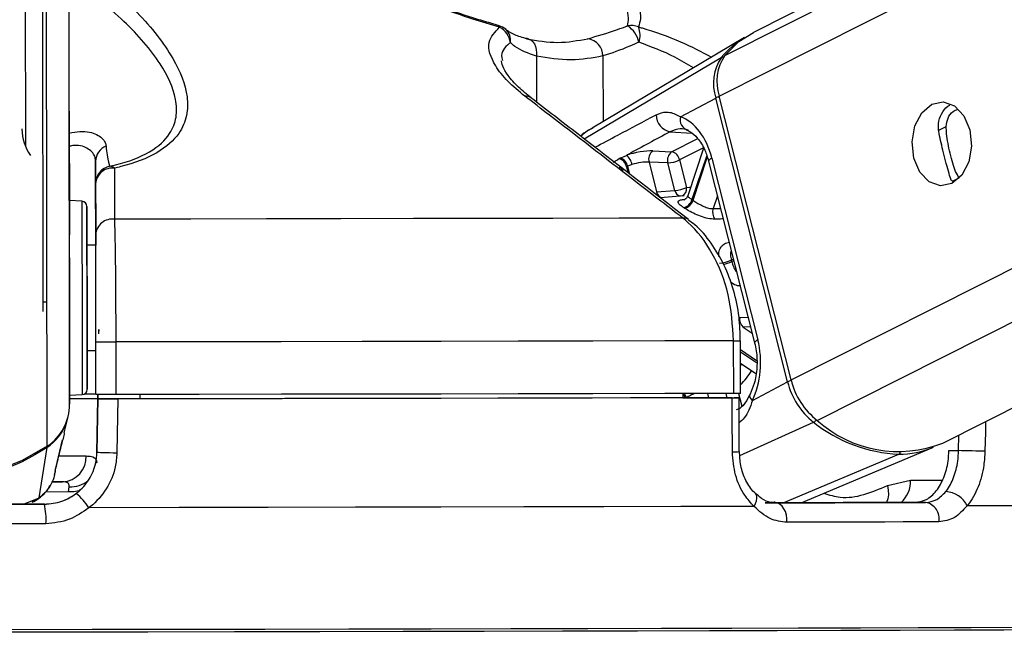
# Paper-space layout 'In Ground Anchor' of a CAD drawing. Header units: millimetres. Extents: x 38476 to 443956, y 10848 to 406945.
# Tile 18 of 71: x 167903 to 170711, y 143756 to 145523. Entities that reach past the tile are written whole.
import ezdxf

# ---------------------------------------------------------------- set-up
doc = ezdxf.new("R2010")
doc.units = ezdxf.units.MM
doc.layers.add('COMPONENT_GEOMETRY', color=7, linetype='Continuous')
doc.styles.add('SLDTEXTSTYLE1', font='TXT', dxfattribs={"width": 0.75})
doc.dimstyles.new('SLDDIMSTYLE0', dxfattribs={"dimtxt": 2500, "dimasz": 165.1, "dimexe": 0, "dimexo": 0.0625, "dimgap": 625, "dimtad": 0, "dimtih": 1, "dimtoh": 1, "dimdec": 0, "dimlfac": 0.02, "dimrnd": 1e-09, "dimzin": 12, "dimdsep": 46, "dimtxsty": 'SLDTEXTSTYLE1', "dimsah": 1, "dimcen": 0.09, "dimadec": 0, "dimazin": 3, "dimtfac": 1, "dimtdec": 0, "dimtofl": 0, "dimtmove": 0, "dimatfit": 3, "dimfxl": 1, "dimfrac": 2, "dimtolj": 1, "dimtzin": 12, "dimarcsym": 0})

# ---------------------------------------------------------------- blocks, each defined once
blk = doc.blocks.new('_D_18')
at = {"layer": 'COMPONENT_GEOMETRY', "color": 7, "ltscale": 50}
for p, q in [((239589.9, 151445.9), (252348.8, 151445.9)), ((252190.1, 151445.9), (252190.1, 98062.1)), ((252190.1, 40709.5), (252190.1, 94093.3)), ((95738.2, 40709.5), (252348.8, 40709.5))]:
    blk.add_line(p, q, dxfattribs=at)
for points in [[(252190.1, 151445.9), (252164.7, 151280.8), (252215.5, 151280.8)], [(252190.1, 40709.5), (252215.5, 40874.6), (252164.7, 40874.6)]]:
    blk.add_solid(points, dxfattribs=at)
at = {"layer": 'COMPONENT_GEOMETRY', "color": 7, "ltscale": 50, "insert": (248495.6, 97316), "char_height": 2500, "attachment_point": 1, "style": 'SLDTEXTSTYLE1'}
blk.add_mtext('2215', dxfattribs=at)

psp = doc.layouts.new('In Ground Anchor')

# ---------------------------------------------------------------- linework, layer by layer
at = {"color": 8, "linetype": 'Continuous', "lineweight": 25, "ltscale": 50}
for p, q in [((169897.7, 145305), (183099.2, 151958.7)), ((169913.8, 145421.1), (182888.8, 151960.6)), ((170102.5, 144496), (184876.8, 151942.4)), ((170177.3, 144380.2), (185176.1, 151939.7)), ((168045.1, 144426.5), (168035.2, 151729.9)), ((167980.9, 144306.6), (167971.4, 151414.5)), ((169376.2, 145419.1), (169376.4, 145288)), ((169512.4, 145183.2), (169903.7, 145415.1)), ((169566, 145419.6), (169566.3, 145232.1)), ((170521.8, 145206.7), (170545.1, 145218.5)), ((169757.4, 145203.4), (169819.7, 145199.3)), ((169761.9, 145146.6), (169836.5, 145184.2)), ((169852.8, 145157.5), (169784.6, 145123.1)), ((169862, 145135.7), (169820, 145010.2)), ((169823, 145008.3), (169863.8, 145130.4)), ((169633.5, 145103.6), (169638, 145086.1)), ((169642.3, 145082.8), (169636.6, 145105.1)), ((169617.1, 145099.8), (169612.1, 145100.2)), ((170563, 145062.6), (170582.2, 145072.3)), ((169892.5, 145020.9), (169880.3, 144984.5)), ((169880.3, 144984.5), (169901.6, 144985)), ((169938.1, 144840.7), (169932.2, 144837.7)), ((169933.3, 144833.4), (169939.2, 144836.4)), ((169956.1, 144674.3), (169980, 144675.2)), ((169987, 144647.5), (169965.9, 144646.6)), ((169965.9, 144646.6), (169991.6, 144629.3)), ((170004.3, 144550.8), (169958.6, 144581.5)), ((169958.6, 144576.4), (170004.5, 144545.6)), ((169958.7, 144536.3), (169962, 144541.4)), ((169864.5, 144457.3), (169867.6, 144445.1)), ((169920.8, 144445.1), (169917.6, 144457.4)), ((169953.1, 144457.5), (169962.2, 144421.4)), ((169803.7, 144445.1), (169803.6, 144445.5)), ((169956.5, 144280.7), (170167, 144375.5)), ((170580.4, 144294.2), (170581.4, 144338.8)), ((170080.4, 144145.5), (170409.6, 144284.4)), ((170443.4, 144210.5), (170534.1, 144210.5)), ((168042.1, 144176.4), (167976.1, 144176.3)), ((167913.9, 144141.4), (167957.7, 144159.5)), ((167937.7, 144148.5), (167957.7, 144159.5))]:
    psp.add_line(p, q, dxfattribs=at)
at = {"color": 7, "linetype": 'Continuous', "lineweight": 25, "ltscale": 50}
for p, q in [((182840.6, 151961), (169995.2, 145486.9)), ((170535.3, 144315.5), (185653.6, 151935.3)), ((168043.9, 145262.4), (168035.2, 151729.9)), ((167969.7, 144690.8), (167960.7, 151385.2)), ((167968.9, 145262.6), (167960.7, 151385.2)), ((167910.8, 151311.1), (167919.1, 145162)), ((169270.2, 145505.7), (169240.4, 145514.7)), ((169970.2, 145472.7), (169535.6, 145213.9)), ((169787.4, 145246.1), (169887.7, 145299.7)), ((170092.6, 144490.7), (169887.7, 145299.7)), ((170102.5, 144496), (169897.7, 145305)), ((168043.9, 145262.4), (168045.1, 144426.5)), ((169853.3, 145156.7), (169808.1, 145021.3)), ((169615.5, 145128.5), (169632.9, 145136.2)), ((169708.2, 145148.7), (169761.9, 145146.6)), ((169876.6, 145128.7), (170007.8, 144610.6)), ((168119.1, 145119.3), (168119.5, 144879.8)), ((169648.8, 145109.9), (169636.6, 145105.1)), ((169697.5, 145116.8), (169718.9, 145032.3)), ((169751.2, 145114.7), (169697.5, 145116.8)), ((169771, 145036.4), (169751.2, 145114.7)), ((169784.6, 145123.1), (169804.4, 145044.8)), ((169867.5, 145119.7), (169998.7, 144601.5)), ((168119.4, 144910.6), (168119.2, 145056)), ((169718.9, 145032.3), (169771, 145036.4)), ((169798.1, 145020.9), (169729.1, 145015.6)), ((168080.1, 145005.4), (168044.3, 145007.3)), ((168119.5, 144879.8), (168094.5, 144879.7)), ((168120, 144454.1), (168119.8, 144604.1)), ((168176.6, 144604.1), (168176.8, 144454.1)), ((169939, 144457.5), (169938.8, 144607.5)), ((169958.8, 144457.6), (169958.6, 144607.6)), ((168094.9, 144579.7), (168119.9, 144579.8)), ((169958.6, 144543.6), (170002.3, 144514.4)), ((169992.2, 144437.2), (170092.6, 144490.7)), ((169794.2, 144457.4), (169794.1, 144444.8)), ((168045, 144452), (168080.8, 144454)), ((168125.3, 144442.7), (168122.8, 144288.9)), ((168122.8, 144289), (168125.3, 144441.6)), ((168125.5, 144454.1), (168125.3, 144442.5)), ((168125.3, 144442.1), (168125.5, 144454.1)), ((168125.3, 144442.7), (168125.3, 144442.5)), ((168234.8, 144442.2), (168125.3, 144442.1)), ((168125.3, 144441.6), (168125.3, 144442.1)), ((168234.8, 144442.2), (168234.8, 144441.9)), ((168234.8, 144441.9), (168234.8, 144442.2)), ((168245, 144454.4), (168245, 144441.9)), ((169794.1, 144445.1), (169939.9, 144445.1)), ((169824.1, 144444.9), (169794.1, 144444.9)), ((169955, 144291.7), (169954.5, 144445.1)), ((168029.9, 144345.1), (168040.6, 144390.6)), ((168005.2, 144244.1), (168024.7, 144324.9)), ((168023.9, 144321.6), (168024.8, 144324.8)), ((167957.7, 144159.5), (167980.5, 144303.7)), ((168122.8, 144289.1), (168122.8, 144289)), ((170131.1, 144145.6), (170509, 144303.9)), ((170552.9, 144294.2), (170580.4, 144294.2)), ((168002.3, 144226.2), (168004.4, 144235.1)), ((168003.6, 144238.6), (168005.4, 144244.1)), ((167993.1, 144205.2), (168025.1, 144205.2)), ((170377.7, 144194.6), (170443.4, 144210.5)), ((168042.1, 144176.4), (168043.8, 144191.2)), ((170486.3, 144146.5), (170456.3, 144146.5)), ((167973, 144141.4), (167973, 144141.5)), ((170028.4, 144145.4), (170058.3, 144145.4))]:
    psp.add_line(p, q, dxfattribs=at)
at = {"color": 8, "linetype": 'Continuous', "lineweight": 25, "ltscale": 50, "flags": 128}
for points in [[(169270.2, 145505.6), (169270.2, 145505.6), (169270.6, 145505.3), (169270.9, 145504.8), (169271.1, 145503.9), (169271.3, 145502.8), (169271.3, 145501.3)], [(169876.6, 145128.7), (169872.6, 145126.3), (169869.6, 145123.9), (169867.9, 145121.8), (169867.5, 145119.9), (169867.5, 145119.7)], [(169804.4, 145044.8), (169812.6, 145045.7), (169816.3, 145046)], [(168080.1, 145005.4), (168080.1, 145005.3), (168080.1, 144993.8), (168080.1, 144964.2), (168080.2, 144918.7), (168080.3, 144860.3), (168080.4, 144793)], [(168080.4, 144793), (168080.5, 144721.4), (168080.6, 144650.3), (168080.6, 144584.7), (168080.7, 144528.9), (168080.8, 144486.9), (168080.8, 144461.3), (168080.8, 144454)], [(169938.8, 144607.5), (169946.6, 144607.5), (169952.6, 144607.5), (169956.6, 144607.5), (169958.5, 144607.6), (169958.6, 144607.6)], [(170007.8, 144610.6), (170003.7, 144608.1), (170000.8, 144605.8), (169999.1, 144603.7), (169998.6, 144601.8), (169998.7, 144601.5)], [(169992.2, 144437.2), (169988.7, 144441.7), (169986.3, 144446), (169985.2, 144450.1), (169985.3, 144453.8), (169986, 144455.7)], [(170657.4, 144377.1), (170656.8, 144346.9), (170655.6, 144292.6)], [(168015.1, 144279.1), (168042.9, 144279.1), (168070.4, 144279.1), (168092.6, 144279.1)], [(168071.7, 144179.7), (168057.3, 144176.8), (168042.1, 144176.4)], [(170377.7, 144194.6), (170380, 144181.3), (170380.2, 144168.5), (170378.5, 144156.7), (170374.8, 144146.3), (170374.8, 144146.3)], [(169997.1, 144135.1), (170001.4, 144143.3), (170004.2, 144151.2), (170005.3, 144158.5), (170004.8, 144164.8), (170002.6, 144169.9), (170000.8, 144172)]]:
    psp.add_lwpolyline(points, dxfattribs=at)
at = {"color": 7, "linetype": 'Continuous', "lineweight": 25, "ltscale": 50, "flags": 128}
for points in [[(169348.5, 145468.4), (169355, 145467.6), (169361, 145464.8), (169366.2, 145460.3), (169370.6, 145454.1), (169373.9, 145446.6), (169376, 145438.1), (169376.7, 145428.8), (169376.2, 145419.1)], [(169913.8, 145421.1), (169954.1, 145460.7), (169995.2, 145486.9)], [(170504, 145281.9), (170536.7, 145288.7), (170568.8, 145277.3), (170595.5, 145249.3), (170612.5, 145209.2), (170617.4, 145162.8), (170609.3, 145117.4), (170589.6, 145079.9), (170561.2, 145055.8), (170528.5, 145049), (170496.4, 145060.5), (170469.8, 145088.4), (170452.7, 145128.6), (170447.9, 145175), (170455.9, 145220.4), (170475.6, 145257.9), (170504, 145281.9)], [(168044.1, 145144.9), (168044.1, 145146.5), (168044.1, 145130.2), (168044.2, 145098.2), (168044.2, 145055.7), (168044.3, 145008.9), (168044.3, 144965), (168044.4, 144930.7), (168044.4, 144911.3), (168044.4, 144909.7), (168044.4, 144926), (168044.3, 144958), (168044.3, 145000.6), (168044.2, 145047.3), (168044.2, 145091.2), (168044.1, 145125.5), (168044.1, 145144.9)], [(168094.6, 144789.6), (168094.5, 144853.2), (168094.4, 144908.5), (168094.4, 144951.5), (168094.3, 144979.5), (168094.3, 144990.4), (168094.3, 144983.5), (168094.4, 144959.4), (168094.4, 144919.6), (168094.5, 144879.7)], [(169793.7, 144957.4), (169612.3, 144957), (169423.3, 144956.6), (169227.4, 144956.2), (169025.5, 144955.8), (168818.2, 144955.4), (168606.5, 144955.1), (168391, 144954.7), (168172.8, 144954.4)], [(168094.5, 144879.7), (168094.4, 144886.6), (168094.4, 144894.7), (168094.4, 144884.9), (168094.5, 144858.3), (168094.5, 144817.7), (168094.6, 144767.6)], [(168094.9, 144579.7), (168094.9, 144551), (168095, 144507.9), (168095, 144480), (168095, 144469.1), (168095, 144475.9), (168095, 144500.1), (168094.9, 144539.9), (168094.8, 144592.6), (168094.8, 144654.7), (168094.7, 144721.9), (168094.6, 144789.6)], [(168094.6, 144767.6), (168094.7, 144713.4), (168094.8, 144661), (168094.8, 144616), (168094.9, 144583.3), (168094.9, 144566.6), (168094.9, 144567.4), (168094.9, 144579.7)], [(168128.3, 144627.5), (168128.3, 144629.8), (168128.3, 144632), (168128.4, 144634.1), (168128.4, 144636), (168128.4, 144637.5), (168128.4, 144638.6), (168128.5, 144639.4), (168128.5, 144639.8), (168128.5, 144639.7), (168128.5, 144639.1), (168128.4, 144638.2), (168128.4, 144636.8), (168128.4, 144635.2)], [(168119.8, 144604.1), (168121, 144604.1), (168124.3, 144604.1), (168129.7, 144604.1), (168136.9, 144604.1), (168145.7, 144604.1), (168155.5, 144604.1), (168165.9, 144604.1), (168176.6, 144604.1)], [(169938.8, 144607.5), (169742.3, 144607), (169537.3, 144606.6), (169324.5, 144606.2), (169104.9, 144605.7), (168879.4, 144605.3), (168648.8, 144604.9), (168414.2, 144604.5), (168176.6, 144604.1)], [(168120, 144455.2), (168113.9, 144455.3), (168095.7, 144455.4), (168086.4, 144455.4)], [(169939, 144457.5), (169742.5, 144457), (169537.5, 144456.6), (169324.7, 144456.2), (169105.1, 144455.7), (168879.6, 144455.3), (168649, 144454.9), (168414.4, 144454.5), (168176.8, 144454.1)], [(169958.8, 144457.6), (169958.7, 144457.6), (169956.8, 144457.5), (169952.8, 144457.5), (169946.8, 144457.5), (169939, 144457.5)], [(168044.2, 144443.1), (168105.5, 144443.1), (168125.3, 144443.1)], [(168044.2, 144442.9), (168070.4, 144442.9), (168100.5, 144442.9), (168119, 144442.8), (168125.3, 144442.7)], [(168176.8, 144454.1), (168166.1, 144454.1), (168155.7, 144454.1), (168145.9, 144454.1), (168137.2, 144454.1), (168129.9, 144454.1), (168124.5, 144454.1), (168121.2, 144454.1), (168120, 144454.1)], [(168182.1, 144441.6), (168180.5, 144341.7), (168179.6, 144287.3)], [(169934.8, 144445), (169739.2, 144444.5), (169535.2, 144444.1), (169323.5, 144443.6), (169105.1, 144443.2), (168880.8, 144442.8), (168651.6, 144442.4), (168418.4, 144442), (168182.1, 144441.6)], [(169824.1, 144444.9), (169645.1, 144444.5), (169459, 144444.1), (169266.7, 144443.7), (169068.7, 144443.3), (168865.9, 144442.9), (168658.7, 144442.5), (168448.1, 144442.2), (168234.8, 144441.9)], [(169935.2, 144290.6), (169934.9, 144390.6), (169934.8, 144445)], [(167980.9, 144306.6), (167909.8, 144265.7), (167833.1, 144235.8), (167752.7, 144217.5), (167670.4, 144211.3), (167588, 144217.3), (167507.5, 144235.4), (167430.7, 144265.1), (167359.5, 144305.8)], [(167980.5, 144303.7), (167945.8, 144281.9), (167909.5, 144262.8), (167871.8, 144246.5), (167832.9, 144232.9), (167793.1, 144222.3), (167752.6, 144214.7), (167711.6, 144210.1), (167670.4, 144208.5)], [(168179.6, 144287.3), (168169, 144287.4), (168158.5, 144287.6), (168148.7, 144287.9), (168140, 144288.1), (168132.7, 144288.4), (168127.3, 144288.6), (168124, 144288.8), (168122.8, 144289)], [(170655.6, 144292.6), (170648.3, 144292.7), (170639.5, 144292.9), (170629.6, 144293.1), (170619.2, 144293.4), (170608.5, 144293.6), (170598.2, 144293.8), (170588.7, 144294), (170580.4, 144294.2)], [(168025.1, 144205.2), (168008.5, 144205.2), (167996.5, 144205.3)], [(170456.3, 144146.5), (170406.8, 144146.4), (170356.1, 144146.2), (170304.2, 144146.1), (170251.2, 144146), (170197.1, 144145.8), (170141.9, 144145.7), (170085.7, 144145.5), (170028.4, 144145.4)], [(170058.3, 144145.4), (170115.6, 144145.5), (170171.8, 144145.7), (170227, 144145.8), (170281.1, 144146), (170334.1, 144146.1), (170386, 144146.2), (170436.7, 144146.4), (170486.3, 144146.5)], [(167973, 144141.5), (167897.5, 144141.4), (167821.9, 144141.3), (167746.2, 144141.1), (167670.5, 144141), (167594.7, 144140.9), (167519, 144140.8), (167443.4, 144140.7), (167367.9, 144140.7)], [(167367.9, 144140.6), (167443.4, 144140.7), (167519, 144140.8), (167594.7, 144140.9), (167670.4, 144141), (167746.2, 144141.1), (167821.9, 144141.2), (167897.5, 144141.3), (167973, 144141.4)], [(169997.1, 144135.1), (169787.9, 144134.6), (169568.6, 144134.2), (169340, 144133.7), (169103.5, 144133.2), (168860, 144132.8), (168610.8, 144132.3), (168357, 144131.9), (168099.9, 144131.5)], [(170090.6, 144090), (170090.6, 144100.4), (170089.2, 144110.7), (170086.4, 144120.3), (170082.4, 144128.8), (170077.4, 144135.8), (170071.5, 144141), (170065.1, 144144.3), (170058.3, 144145.4)], [(171390.3, 144140.4), (171351.6, 144140), (171295.1, 144139.6), (171221.1, 144139.1), (171130, 144138.7), (171022.2, 144138.2), (170898.3, 144137.7), (170758.9, 144137.3), (170604.5, 144136.8)], [(170524.3, 144091.1), (170474, 144091), (170422.6, 144090.8), (170370, 144090.7), (170316.3, 144090.5), (170261.5, 144090.4), (170205.6, 144090.2), (170148.6, 144090.1), (170090.6, 144090)], [(167977.2, 144085.9), (167900.6, 144085.8), (167824, 144085.7), (167747.3, 144085.6), (167670.5, 144085.5), (167593.8, 144085.4), (167517.1, 144085.3), (167440.4, 144085.2), (167363.9, 144085.1)], [(171248.6, 143785.7), (171241.8, 143785.5), (171217.3, 143785.1), (171175.2, 143784.7), (171115.6, 143784.3), (171038.8, 143783.9), (170945.3, 143783.4), (170835.4, 143783), (170709.8, 143782.5), (170569, 143782), (170413.8, 143781.6), (170245, 143781.1), (170063.3, 143780.6), (169869.7, 143780.1), (169665.1, 143779.6), (169450.6, 143779.2), (169227.3, 143778.7), (168996.2, 143778.3), (168758.5, 143777.8), (168515.3, 143777.4), (168268, 143777), (168017.7, 143776.6), (167765.6, 143776.3)], [(171266.1, 143793), (171261.2, 143792.7), (171239.3, 143792.3), (171200.1, 143791.9), (171143.6, 143791.5), (171070.2, 143791.1), (170980.3, 143790.7), (170874.3, 143790.2), (170752.6, 143789.8), (170615.9, 143789.3), (170464.9, 143788.8), (170300.3, 143788.4), (170122.8, 143787.9), (169933.5, 143787.4), (169733, 143786.9), (169522.6, 143786.5), (169303.1, 143786), (169075.7, 143785.6), (168841.4, 143785.1), (168601.4, 143784.7), (168356.9, 143784.3), (168109.1, 143783.9), (167859.1, 143783.6)]]:
    psp.add_lwpolyline(points, dxfattribs=at)
at = {"color": 7, "linetype": 'Continuous', "lineweight": 25, "ltscale": 2500}
for centre, radius, start, end in [((169256.2, 145457.6), 50, 49.5158, 73.7296), ((169247.1, 145451.6), 55.3, 6.2119, 63.987), ((169647, 145454.9), 51.7, 66.6707, 101.9161), ((169596.9, 145443.7), 73.4, 11.7655, 57.4781), ((169606.9, 145478.8), 65, 341.9099, 21.2641), ((169515.3, 145418.7), 50.8, 1.0119, 81.2532), ((170100.3, 145255.3), 253.4, 120.9162, 140.8855), ((170013.7, 145341.1), 132.6, 146.0228, 198.1837), ((170024.3, 145346.6), 133.3, 146.0228, 198.1886), ((169766.5, 145250.9), 48.3, 178.5689, 259.2258), ((169815.9, 145237.1), 29.8, 162.4482, 256.4941), ((168038.1, 145211.9), 129.1, 180.1546, 215.9981), ((168166.8, 145118.8), 47.6, 111.9646, 179.3685), ((169610, 145104.3), 39.2, 8.0801, 54.3184), ((169726.5, 145124.8), 30.1, 127.5178, 195.5027), ((169780.2, 145122.7), 30.1, 127.5235, 195.497), ((169755.5, 145117.7), 29.6, 10.5282, 77.562), ((168169.2, 145056.1), 50, 101.4347, 180.0494), ((168160.2, 145087.3), 17.8, 44.7031, 93.0526), ((169603.5, 145097.7), 30.6, 11.147, 72.8883), ((169606.6, 145099.2), 30.6, 11.1432, 73.0637), ((169746.4, 145204.3), 89.8, 273.1086, 295.2107), ((168166.8, 145052.4), 47.7, 82.7205, 175.7081), ((169766.2, 145126.1), 89.9, 273.1211, 295.1984), ((168079.3, 144990.5), 15, 0.077, 87.077), ((169789.4, 145018.7), 31.8, 281.7964, 344.5396), ((169792.1, 145017.3), 32.2, 281.652, 343.7328), ((169722.5, 144861.8), 177.6, 55.5538, 56.694), ((169671.8, 144799.3), 225.5, 55.7934, 56.6198), ((169912.8, 144974.3), 34, 162.5836, 215.8757), ((168167, 144907), 47.7, 82.9889, 175.7276), ((169894, 144917), 88, 273.1861, 295.7375), ((169531.7, 144734.5), 413.6, 13.8356, 14.4533), ((169986.1, 144669.3), 30.3, 170.4324, 228.2987), ((170297.6, 144541.5), 211.2, 193.9157, 231.8018), ((170308.7, 144547.1), 212.4, 193.9139, 231.7977), ((168080, 144468.9), 15, 273.077, 0.077), ((167900.1, 144427), 145, 303.8917, 359.8296), ((167899.2, 144424.1), 145.3, 304.0003, 339.085), ((170425.9, 144696.2), 412.1, 231.0857, 267.7334), ((170408.8, 144639.1), 347.3, 228.1914, 291.349), ((170410.7, 144541.7), 257.4, 269.753, 292.4654), ((168021.1, 144276.6), 71.5, 273.2068, 1.9811), ((170541, 144107.4), 70, 24.7918, 87.6295), ((167950.7, 144035.4), 177.5, 32.7705, 50.3863), ((170478.4, 144100.4), 46.8, 348.5188, 80.3412), ((167798.6, 144100.5), 179.2, 355.3485, 13.2044)]:
    psp.add_arc(centre, radius, start, end, dxfattribs=at)
at = {"color": 8, "linetype": 'Continuous', "lineweight": 25, "ltscale": 2500}
for centre, radius, start, end in [((169260.9, 145464.5), 41.7, 350.4404, 48.2529), ((169909, 145405.7), 10.8, 83.3854, 118.8667), ((169346.8, 145282.4), 22.6, 53.7817, 98.3881), ((169916.4, 145236.7), 69.2, 105.3874, 114.4854), ((169782.8, 145040.5), 22.1, 294.5295, 11.3268), ((169740.3, 145036.5), 21.7, 191.3654, 251.7666), ((169792.2, 145040.6), 21.5, 191.2226, 253.6618), ((169796.6, 144935.3), 22.3, 52.2324, 97.3684), ((169894.8, 144917.5), 92.6, 279.156, 294.6086), ((169760.3, 144669.2), 272.9, 316.651, 327.4589), ((170115.4, 144443.7), 52.2, 103.8983, 115.9641), ((169764.9, 144435.1), 36.7, 15.3986, 36.4078), ((169767.8, 144436.1), 37, 14.7047, 34.7098), ((170156.1, 144396.8), 23.9, 297.0245, 321.755), ((167973.5, 144303.1), 7.03, 5.0296, 24.0513), ((169939.7, 144394.2), 103.7, 267.537, 278.4998), ((170404.9, 144294.4), 11.1, 294.7241, 330.1888), ((168047.8, 144269.2), 78.1, 267.064, 309.5825), ((170361.4, 144207.2), 82.1, 312.2019, 2.2869)]:
    psp.add_arc(centre, radius, start, end, dxfattribs=at)
at = {"color": 7, "linetype": 'Continuous', "lineweight": 25, "ltscale": 2500}
for centre, major_axis, ratio, start_param, end_param in [((169760.6, 145066.8), (-4.7, 184.5), 0.671986, 5.037476, 6.028142), ((169664.3, 145125.1), (68.5, 14.6), 0.272669, 0.818551, 1.988244), ((169669.3, 145101.5), (44.3, 8.4), 0.292671, 0.825658, 1.995351), ((169891.8, 144548.7), (-4.7, 184.5), 0.671986, 4.046811, 5.037476)]:
    psp.add_ellipse(centre, major_axis=major_axis, ratio=ratio, start_param=start_param, end_param=end_param, dxfattribs=at)
at = {"color": 8, "linetype": 'Continuous', "lineweight": 25, "ltscale": 2500}
psp.add_ellipse((169666.3, 145100), major_axis=(44.3, 8.4), ratio=0.292671, start_param=2.811557, end_param=3.15899, dxfattribs=at)
at = {"color": 7, "linetype": 'Continuous', "lineweight": 25, "ltscale": 50}
for points, knots in [([(168097.3, 145668.6), (168146.5, 145627.3), (168244.8, 145544.9), (168341.9, 145420.5), (168382.7, 145320.7), (168381.6, 145249.3), (168358.9, 145193.7), (168300.5, 145140.9), (168225.2, 145112), (168178.8, 145101.2), (168172.9, 145099.8)], [0, 0, 0, 0, 0.210781, 0.420998, 0.592277, 0.679191, 0.765872, 0.874572, 0.983931, 1, 1, 1, 1]), ([(169271.3, 145501.3), (169245.9, 145509), (169156.8, 145536), (169003.6, 145592.3), (168883.1, 145643.8), (168821.9, 145669.9)], [0, 0, 0, 0, 0.163721, 0.57563, 1, 1, 1, 1]), ([(169636.3, 145505.5), (169637.6, 145512.8), (169642, 145538.6), (169620.3, 145591.9), (169582.1, 145640.1), (169562.7, 145664.6)], [0, 0, 0, 0, 0.161871, 0.574917, 1, 1, 1, 1]), ([(169607.8, 145672.1), (169625.3, 145646.5), (169660.7, 145594.7), (169677.7, 145537.9), (169669.7, 145510.1), (169667.5, 145502.4)], [0, 0, 0, 0, 0.413471, 0.836282, 1, 1, 1, 1]), ([(168159.3, 145105.1), (168164.9, 145106.4), (168208.8, 145116.6), (168279.9, 145144), (168332.9, 145193.5), (168351.8, 145245.3), (168349.1, 145312.2), (168304.9, 145405.1), (168205.3, 145520.7), (168107.6, 145597.2), (168058.1, 145635.9)], [0, 0, 0, 0, 0.015693, 0.122167, 0.228398, 0.312821, 0.400461, 0.572539, 0.783607, 1, 1, 1, 1]), ([(169240.4, 145514.7), (169225.2, 145519.1), (169177.1, 145533.3), (169114.7, 145555), (169068.9, 145572.8), (169054.9, 145578.2)], [0, 0, 0, 0, 0.242783, 0.767885, 1, 1, 1, 1]), ([(169343.5, 145304.8), (169326.4, 145319), (169291.6, 145347.9), (169250.3, 145401.2), (169230.7, 145459.5), (169258.5, 145488.1), (169271.3, 145501.3)], [0, 0, 0, 0, 0.189736, 0.387176, 0.717526, 1, 1, 1, 1]), ([(169353.9, 145468.1), (169351, 145468.7), (169333.5, 145472.2), (169309.6, 145481.6), (169291.5, 145491.9), (169288.8, 145495.6), (169288.8, 145495.6)], [0, 0, 0, 0, 0.0889813, 0.5349782, 0.9974956, 1, 1, 1, 1]), ([(169523, 145468.9), (169549.8, 145476.6), (169584.8, 145486.6), (169626.6, 145501.9), (169636.3, 145505.5)], [0, 0, 0, 0, 0.7684421, 1, 1, 1, 1]), ([(169348.5, 145468.4), (169378.4, 145463.5), (169439, 145453.3), (169494.7, 145463.7), (169523, 145468.9)], [0, 0, 0, 0, 0.492394, 1, 1, 1, 1]), ([(169376.2, 145419.1), (169353.3, 145427.2), (169323.6, 145437.6), (169306.1, 145453.9), (169302, 145457.6)], [0, 0, 0, 0, 0.768085, 1, 1, 1, 1]), ([(169668.7, 145458.6), (169660, 145454.8), (169622.5, 145438.5), (169590.6, 145427.8), (169566, 145419.6)], [0, 0, 0, 0, 0.231971, 1, 1, 1, 1]), ([(169566, 145419.6), (169536.1, 145414.1), (169475.4, 145403), (169409.6, 145413.7), (169376.2, 145419.1)], [0, 0, 0, 0, 0.492737, 1, 1, 1, 1]), ([(169360.9, 145300.6), (169348.5, 145310.6), (169321.1, 145332.5), (169293.8, 145364.5), (169278.7, 145391.2), (169276.6, 145404.5), (169277, 145406.1), (169277, 145406.1)], [0, 0, 0, 0, 0.220987, 0.486801, 0.741365, 0.990106, 1, 1, 1, 1]), ([(169793.7, 144957.4), (169773, 144973.5), (169669.5, 145053.5), (169519.4, 145169.4), (169390, 145269), (169343.5, 145304.8)], [0, 0, 0, 0, 0.1380995, 0.6904932, 1, 1, 1, 1]), ([(169809.8, 144953.1), (169705, 145034.4), (169555.1, 145150.4), (169405.1, 145265.9), (169360.1, 145300.6)], [0, 0, 0, 0, 0.700067, 1, 1, 1, 1]), ([(170523.8, 145204.5), (170523, 145214.7), (170521.4, 145234.9), (170535, 145261.1), (170546.8, 145276.4), (170555.8, 145279.5), (170555.9, 145279.5)], [0, 0, 0, 0, 0.329929, 0.659366, 0.998685, 1, 1, 1, 1]), ([(169718.2, 145252.1), (169728, 145255.8), (169741.1, 145260.8), (169763.6, 145258.5), (169777.1, 145251.5), (169787.4, 145246.1)], [0, 0, 0, 0, 0.417868, 0.554003, 1, 1, 1, 1]), ([(170545.1, 145218.5), (170546.2, 145226.7), (170548.4, 145243), (170561.4, 145260.8), (170573.2, 145265.9), (170577.8, 145268)], [0, 0, 0, 0, 0.377563, 0.75467, 1, 1, 1, 1]), ([(169536.8, 145213.9), (169532, 145211.5), (169519.5, 145205.2), (169508.5, 145196.6), (169501.8, 145191.4)], [0, 0, 0, 0, 0.393488, 1, 1, 1, 1]), ([(170582.2, 145072.3), (170578.7, 145077.6), (170572.4, 145087.4), (170563.7, 145112.8), (170556.1, 145141.2), (170550, 145170.7), (170546, 145196.8), (170545.4, 145211.7), (170545.1, 145218.5)], [0, 0, 0, 0, 0.204638, 0.376331, 0.548829, 0.703353, 0.864273, 1, 1, 1, 1]), ([(169757.4, 145203.4), (169717.5, 145181.9), (169676, 145159.5), (169634.5, 145137.1), (169632.9, 145136.2)], [0, 0, 0, 0, 0.961067, 1, 1, 1, 1]), ([(169808.9, 145208.1), (169801.4, 145210.2), (169784, 145215), (169767.1, 145207.6), (169757.4, 145203.4)], [0, 0, 0, 0, 0.429761, 1, 1, 1, 1]), ([(169803.5, 145209.3), (169807.1, 145207.8), (169817.6, 145203.2), (169837, 145186.2), (169856.4, 145156), (169864.2, 145130.6), (169867.5, 145119.7)], [0, 0, 0, 0, 0.151539, 0.4464374, 0.762309, 1, 1, 1, 1]), ([(170558.1, 145069.1), (170556, 145075.7), (170551.7, 145089), (170543.6, 145118.6), (170535.8, 145150.2), (170529, 145179.4), (170525.5, 145196.2), (170523.8, 145204.5)], [0, 0, 0, 0, 0.222071, 0.445772, 0.640136, 0.821655, 1, 1, 1, 1]), ([(168148.9, 145163), (168149.9, 145153.9), (168153.2, 145120.9), (168156.7, 145111.7), (168159.3, 145105.1)], [0, 0, 0, 0, 0.275184, 1, 1, 1, 1]), ([(168119.2, 145056), (168119.2, 145060.3), (168119.2, 145068.9), (168119.2, 145102.4), (168119.1, 145119.3)], [0, 0, 0, 0, 0.495638, 1, 1, 1, 1]), ([(169595.3, 145115.9), (169596.5, 145116.9), (169601.1, 145120.5), (169607.7, 145124.2), (169612.5, 145126.9)], [0, 0, 0, 0, 0.274395, 1, 1, 1, 1]), ([(169612.5, 145126.9), (169612.8, 145127), (169613.8, 145127.6), (169614.7, 145128.1), (169615.5, 145128.5)], [0, 0, 0, 0, 0.236972, 1, 1, 1, 1]), ([(169613.9, 145102.5), (169613.8, 145102.5), (169613.4, 145102.7), (169616, 145101.4), (169620.3, 145097.3), (169621.2, 145092.9), (169621.5, 145091.1)], [0, 0, 0, 0, 0.092252, 0.387432, 0.763167, 1, 1, 1, 1]), ([(169636.6, 145105.1), (169635.8, 145104.7), (169634.8, 145104.2), (169633.8, 145103.7), (169633.5, 145103.6)], [0, 0, 0, 0, 0.763048, 1, 1, 1, 1]), ([(168172.9, 145099.8), (168172.9, 145083.8), (168172.8, 145035.3), (168172.8, 144986.8), (168172.8, 144954.4)], [0, 0, 0, 0, 0.330961, 1, 1, 1, 1]), ([(170563, 145062.6), (170561.7, 145063.6), (170559.3, 145065.3), (170558.5, 145068), (170558.1, 145069.1)], [0, 0, 0, 0, 0.569188, 1, 1, 1, 1]), ([(169807.8, 145021.5), (169806.7, 145018.9), (169804.6, 145014), (169800, 145010.5), (169797.9, 145009.7), (169798.2, 145009.8), (169798.3, 145009.8)], [0, 0, 0, 0, 0.347701, 0.663259, 0.911167, 1, 1, 1, 1]), ([(169795.9, 144987.6), (169793.5, 144989.2), (169786.7, 144993.9), (169780.3, 145000.3), (169779.8, 145005.8), (169786.1, 145009.5), (169795.6, 145010.7), (169800.4, 145011.3)], [0, 0, 0, 0, 0.116732, 0.333035, 0.551904, 0.77384, 1, 1, 1, 1]), ([(169823, 145008.3), (169826.5, 145005.9), (169833.5, 145001.3), (169846.8, 144993.7), (169860.7, 144987.5), (169872.3, 144984.5), (169878.3, 144984.5), (169880.3, 144984.5)], [0, 0, 0, 0, 0.2198542, 0.4403651, 0.6631345, 0.8854064, 1, 1, 1, 1]), ([(169885.2, 144954.4), (169882.1, 144954.4), (169872.9, 144954.6), (169855.4, 144958.3), (169834.2, 144966.1), (169813.9, 144976), (169803.7, 144982.5), (169798.6, 144985.8)], [0, 0, 0, 0, 0.119552, 0.349296, 0.573007, 0.788435, 1, 1, 1, 1]), ([(168172.8, 144954.4), (168173.4, 144928.7), (168174.8, 144877.4), (168176, 144759), (168176.5, 144663), (168176.6, 144611.2), (168176.6, 144604.1)], [0, 0, 0, 0, 0.317077, 0.634492, 0.949896, 1, 1, 1, 1]), ([(169938.8, 144607.5), (169935.7, 144652.2), (169929.5, 144741.5), (169881.6, 144860.2), (169830.6, 144927), (169798.7, 144953.3), (169793.7, 144957.4)], [0, 0, 0, 0, 0.313661, 0.627149, 0.941619, 1, 1, 1, 1]), ([(169957.8, 144607.6), (169957.3, 144630.2), (169956, 144679.3), (169940.1, 144752.5), (169913.5, 144824.4), (169875.6, 144887.2), (169840.2, 144930.6), (169815.5, 144947.3), (169809.1, 144951.6)], [0, 0, 0, 0, 0.163106, 0.3541, 0.546062, 0.739645, 0.93321, 1, 1, 1, 1]), ([(168119.8, 144604.1), (168119.8, 144610.3), (168119.7, 144655.7), (168119.7, 144739.7), (168119.5, 144843.3), (168119.4, 144888.1), (168119.4, 144910.6)], [0, 0, 0, 0, 0.050064, 0.36531, 0.682695, 1, 1, 1, 1]), ([(167977.2, 144717.9), (167977, 144717.9), (167975.5, 144717.7), (167972.9, 144717.6), (167970.7, 144717.6), (167969.7, 144717.6)], [0, 0, 0, 0, 0.060948, 0.577414, 1, 1, 1, 1]), ([(169998.7, 144601.5), (170000.3, 144594), (170005.3, 144571.4), (170006.6, 144531), (169999.8, 144487.9), (169990.2, 144465.4), (169986, 144455.7)], [0, 0, 0, 0, 0.154028, 0.459623, 0.765736, 1, 1, 1, 1]), ([(169986, 144456), (169985.1, 144454.2), (169979.5, 144442.3), (169968, 144425.5), (169956.9, 144413.1), (169948.3, 144411.2), (169946.3, 144410.7)], [0, 0, 0, 0, 0.068738, 0.457444, 0.874094, 1, 1, 1, 1]), ([(168125.3, 144441.6), (168125.8, 144441.6), (168126.9, 144441.6), (168135.6, 144441.6), (168148.3, 144441.6), (168164.5, 144441.6), (168176.1, 144441.6), (168182.1, 144441.6)], [0, 0, 0, 0, 0.197581, 0.395119, 0.592711, 0.790281, 1, 1, 1, 1]), ([(169934.8, 144445), (169938.9, 144445), (169947.2, 144445), (169953.9, 144445), (169955.3, 144445.1), (169951, 144445.1), (169943.7, 144445.1), (169939.9, 144445.1)], [0, 0, 0, 0, 0.197571, 0.395031, 0.592657, 0.790299, 1, 1, 1, 1]), ([(168029.6, 144345.1), (168029.4, 144343.8), (168027.5, 144330.7), (168025.6, 144325.9), (168023.9, 144321.6)], [0, 0, 0, 0, 0.101847, 1, 1, 1, 1]), ([(168023.9, 144321.6), (168020.6, 144308), (168014, 144280.5), (168007.1, 144252.7), (168003.6, 144238.6)], [0, 0, 0, 0, 0.493259, 1, 1, 1, 1]), ([(167973, 144141.5), (167990, 144143.2), (168023.8, 144146.6), (168068.8, 144172.6), (168102.7, 144211), (168120, 144252.3), (168122.1, 144279.1), (168122.8, 144289.1)], [0, 0, 0, 0, 0.218207, 0.436409, 0.654379, 0.871261, 1, 1, 1, 1]), ([(168063.9, 144172.2), (168064.9, 144173), (168079.3, 144184.2), (168102.7, 144211), (168120, 144252.3), (168122.1, 144279.1), (168122.8, 144289)], [0, 0, 0, 0, 0.029588, 0.405581, 0.779046, 1, 1, 1, 1]), ([(168179.6, 144287.3), (168178.6, 144274), (168175.9, 144238.3), (168152.4, 144183.2), (168120.7, 144147.4), (168101.4, 144132.6), (168099.9, 144131.5)], [0, 0, 0, 0, 0.220484, 0.59366, 0.970346, 1, 1, 1, 1]), ([(169997.1, 144135.1), (169987.9, 144145.4), (169965.5, 144170.2), (169940.9, 144223.9), (169937.1, 144268.4), (169935.2, 144290.6)], [0, 0, 0, 0, 0.260349, 0.630692, 1, 1, 1, 1]), ([(170001, 144172.1), (169999.8, 144173.3), (169989.5, 144182.5), (169972.8, 144208), (169957.5, 144248.8), (169956.2, 144278.4), (169955.5, 144291.8)], [0, 0, 0, 0, 0.047733, 0.384068, 0.721089, 1, 1, 1, 1]), ([(170456.3, 144146.5), (170467.2, 144148.2), (170489.1, 144151.6), (170517.9, 144177.7), (170539.6, 144216.1), (170550.8, 144257.4), (170552.4, 144284.2), (170552.9, 144294.2)], [0, 0, 0, 0, 0.218185, 0.4364, 0.654393, 0.871258, 1, 1, 1, 1]), ([(170543.9, 144177.4), (170544.5, 144178.2), (170553.2, 144189.3), (170567.5, 144216.2), (170578.2, 144257.5), (170579.8, 144284.2), (170580.4, 144294.2)], [0, 0, 0, 0, 0.029555, 0.405551, 0.779041, 1, 1, 1, 1]), ([(170655.6, 144292.6), (170654.8, 144279.3), (170652.7, 144243.5), (170637.7, 144188.4), (170617.7, 144152.7), (170605.4, 144137.9), (170604.5, 144136.8)], [0, 0, 0, 0, 0.220493, 0.593685, 0.970397, 1, 1, 1, 1]), ([(168092.6, 144279.1), (168096.5, 144278.9), (168112.1, 144278.2), (168121.6, 144271.4), (168122.2, 144261.8), (168122.3, 144259.7)], [0, 0, 0, 0, 0.213112, 0.833686, 1, 1, 1, 1]), ([(168043.8, 144191.2), (168043.9, 144192.7), (168044.3, 144198.4), (168040.4, 144202.7), (168032.5, 144204.9), (168027.9, 144205.1), (168025.1, 144205.2)], [0, 0, 0, 0, 0.167647, 0.639686, 0.78463, 1, 1, 1, 1]), ([(167938.5, 144147.1), (167944.6, 144150.4), (167954.8, 144156), (167970, 144168.9), (167982.8, 144180.9), (167987.4, 144192.3), (167988.7, 144195.6)], [0, 0, 0, 0, 0.293363, 0.492539, 0.855281, 1, 1, 1, 1]), ([(170486.3, 144146.5), (170497.2, 144148.1), (170518.1, 144151), (170535.5, 144168.8), (170543.9, 144177.4)], [0, 0, 0, 0, 0.519479, 1, 1, 1, 1]), ([(167973, 144141.4), (167990.1, 144142.9), (168022.9, 144145.9), (168050.6, 144163.6), (168063.9, 144172.2)], [0, 0, 0, 0, 0.519495, 1, 1, 1, 1]), ([(170057.2, 144147.1), (170053, 144146.8), (170039.8, 144145.7), (170021.4, 144153.7), (170006.8, 144167.7), (170001.2, 144173.1)], [0, 0, 0, 0, 0.223828, 0.701391, 1, 1, 1, 1]), ([(168099.9, 144131.5), (168082.1, 144118.9), (168045.3, 144092.8), (168000.3, 144088.3), (167977.2, 144085.9)], [0, 0, 0, 0, 0.485361, 1, 1, 1, 1]), ([(170090.6, 144090), (170074.4, 144091.9), (170040.3, 144095.9), (170012, 144121.6), (169997.1, 144135.1)], [0, 0, 0, 0, 0.475877, 1, 1, 1, 1]), ([(170604.5, 144136.8), (170592.9, 144124.1), (170568.9, 144098), (170539.4, 144093.5), (170524.3, 144091.1)], [0, 0, 0, 0, 0.485393, 1, 1, 1, 1])]:
    psp.add_open_spline(points, degree=3, knots=knots, dxfattribs=at)
at = {"color": 8, "linetype": 'Continuous', "lineweight": 25, "ltscale": 50}
for points, knots in [([(169667.5, 145502.4), (169670.8, 145501.5), (169709.6, 145490.5), (169782.7, 145464.9), (169846.9, 145431.6), (169876, 145416.6)], [0, 0, 0, 0, 0.04887, 0.569445, 1, 1, 1, 1]), ([(169302, 145457.6), (169300.8, 145456.7), (169286.8, 145445.5), (169273, 145429.6), (169278.6, 145409.5), (169279.4, 145406.8)], [0, 0, 0, 0, 0.074609, 0.87718, 1, 1, 1, 1]), ([(169824.2, 145385.7), (169806.7, 145396.3), (169756.8, 145426.4), (169703.4, 145445.9), (169668.7, 145458.6)], [0, 0, 0, 0, 0.3507417, 1, 1, 1, 1]), ([(169543.2, 145159.4), (169565, 145170.9), (169623.2, 145201.7), (169681.6, 145232.7), (169718.2, 145252.1)], [0, 0, 0, 0, 0.373521, 1, 1, 1, 1]), ([(169535.7, 145213.8), (169534.7, 145213.3), (169522.6, 145207.6), (169512.4, 145198.6), (169503.1, 145190.4)], [0, 0, 0, 0, 0.08481, 1, 1, 1, 1]), ([(168043.2, 145199.5), (168053.9, 145201.5), (168088.3, 145207.8), (168125.2, 145196.6), (168145.9, 145179.1), (168148.3, 145166.3), (168148.9, 145163)], [0, 0, 0, 0, 0.158174, 0.511184, 0.871118, 1, 1, 1, 1]), ([(168119.1, 145119.3), (168118.8, 145122.9), (168117.8, 145136.5), (168101.6, 145155.4), (168073.1, 145167.3), (168048.3, 145163.1), (168043.3, 145162.2)], [0, 0, 0, 0, 0.141687, 0.531227, 0.904305, 1, 1, 1, 1]), ([(169808.2, 145021.3), (169808.3, 145020.4), (169808.5, 145018.5), (169813.6, 145014.5), (169818.4, 145011.4), (169820, 145010.2)], [0, 0, 0, 0, 0.375412, 0.779888, 1, 1, 1, 1]), ([(169909.2, 144955), (169906.5, 144954.9), (169898.6, 144954.7), (169890.6, 144954.5), (169885.2, 144954.4)], [0, 0, 0, 0, 0.333331, 1, 1, 1, 1]), ([(169896.7, 144848), (169896.6, 144851.7), (169896.2, 144862), (169901.6, 144874.6), (169911.8, 144885.2), (169922.3, 144887.3), (169927.5, 144888.3)], [0, 0, 0, 0, 0.158185, 0.434445, 0.714541, 1, 1, 1, 1]), ([(169931.8, 144865.6), (169931, 144863.3), (169929.2, 144857.7), (169929.9, 144847.6), (169931.6, 144840.3), (169932.2, 144837.7)], [0, 0, 0, 0, 0.31333, 0.7579838, 1, 1, 1, 1]), ([(169933.3, 144833.4), (169934.7, 144828.6), (169937.6, 144819.1), (169942.8, 144808.5), (169946.7, 144804.3), (169947.6, 144803.4)], [0, 0, 0, 0, 0.4382285, 0.8776124, 1, 1, 1, 1]), ([(169959.2, 144763.3), (169956.2, 144763.6), (169947.4, 144764.6), (169936.7, 144768.9), (169930.4, 144775.3), (169929, 144776.7)], [0, 0, 0, 0, 0.289979, 0.84662, 1, 1, 1, 1]), ([(169828.6, 144457.2), (169826.5, 144456.4), (169819.7, 144453.7), (169811, 144449.3), (169805.5, 144446.5), (169803.6, 144445.5)], [0, 0, 0, 0, 0.2201413, 0.7251969, 1, 1, 1, 1]), ([(169992.2, 144437.2), (169985.9, 144418.5), (169976.8, 144391.9), (169959.8, 144378), (169954.8, 144373.8)], [0, 0, 0, 0, 0.70011, 1, 1, 1, 1]), ([(168003.6, 144238.6), (168003.2, 144233.8), (168002.7, 144227.9), (168003.8, 144234.1), (168004, 144235.2)], [0, 0, 0, 0, 0.819174, 1, 1, 1, 1]), ([(168002, 144226.3), (168001.8, 144225.1), (168000.3, 144215.7), (167992.7, 144198.4), (167978.4, 144176.3), (167964.4, 144165), (167957.7, 144159.5)], [0, 0, 0, 0, 0.0451, 0.345517, 0.683702, 1, 1, 1, 1]), ([(170196.1, 144172.8), (170211.6, 144168.2), (170271.9, 144150.1), (170332.6, 144175.6), (170377.7, 144194.6)], [0, 0, 0, 0, 0.257503, 1, 1, 1, 1])]:
    psp.add_open_spline(points, degree=3, knots=knots, dxfattribs=at)

# ---------------------------------------------------------------- dimensions: what is measured, and where the dimension line sits
at = {"layer": 'COMPONENT_GEOMETRY', "color": 7, "ltscale": 50}
dim = psp.add_linear_dim(base=(252190.1, 40709.5), p1=(239526.4, 151445.9), p2=(95674.7, 40709.5), angle=90, dimstyle='SLDDIMSTYLE0', dxfattribs=at)
dim.commit()
dim.dimension.update_dxf_attribs({"geometry": '_D_18', "text_midpoint": (252190.1, 96077.7), "dimtype": 160})

doc.saveas('drawing.dxf')
